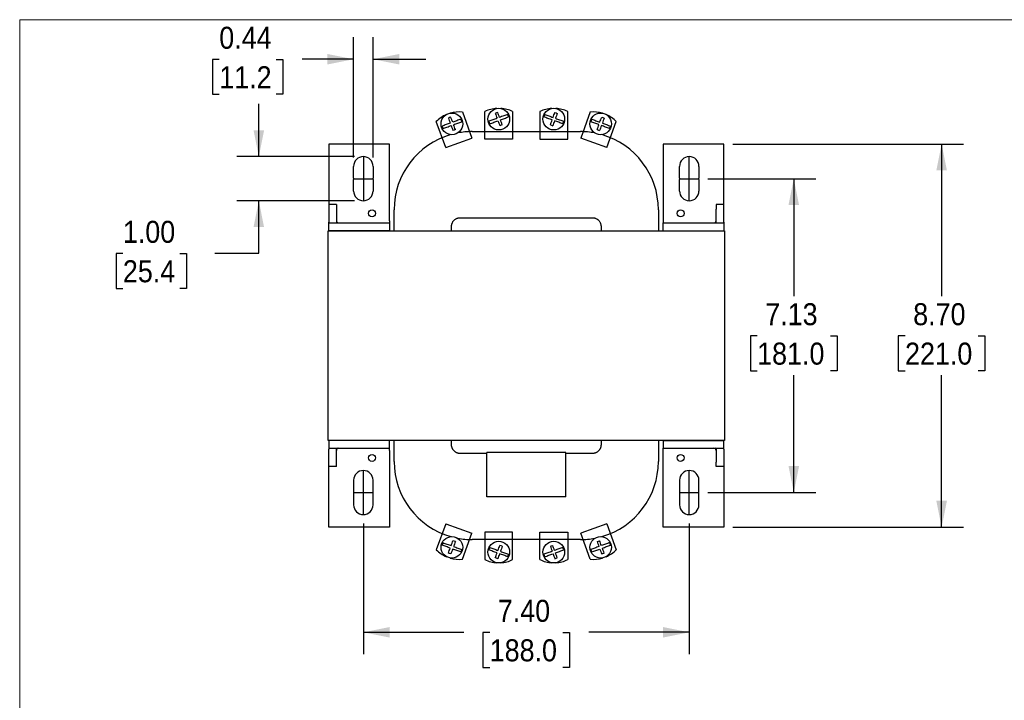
# Model space of a CAD drawing. Header units: inches. Extents: x 0 to 44, y 0 to 34.
# Tile 2 of 5: x 0 to 22.4, y 18.5 to 34. Entities that reach past the tile are written whole.
import ezdxf

# ---------------------------------------------------------------- set-up
doc = ezdxf.new("R2010")
doc.units = ezdxf.units.IN
doc.header["$LTSCALE"] = 4
doc.header["$MEASUREMENT"] = 0
doc.linetypes.add('SLD-Center', pattern=[0.75, 0.6, -0.05, 0.05, -0.05])
doc.linetypes.add('SLD-Solid', pattern=[0])
doc.layers.add('CENTER', color=40, linetype='SLD-Center')
doc.layers.add('SLD-DEFPOINTS', color=7, linetype='Continuous')
doc.layers.add('DIMENSIONS', color=140, linetype='SLD-Solid', lineweight=25)
doc.styles.add('SLDTEXTSTYLE0', font='GOTHIC.TTF', dxfattribs={"width": 0.913})
doc.dimstyles.new('SLDDIMSTYLE0', dxfattribs={"dimtxt": 0.5, "dimasz": 0.6, "dimexe": 0, "dimexo": 0.0625, "dimgap": 0.125, "dimtad": 0, "dimtih": 1, "dimtoh": 1, "dimrnd": 1e-09, "dimzin": 12, "dimdsep": 46, "dimtxsty": 'SLDTEXTSTYLE0', "dimsah": 1, "dimcen": 0.09, "dimadec": 0, "dimazin": 3, "dimtfac": 1, "dimtofl": 0, "dimtmove": 0, "dimatfit": 3, "dimfxl": 0, "dimfrac": 2, "dimtolj": 1, "dimtzin": 12, "dimarcsym": 0})
doc.dimstyles.new('SLDDIMSTYLE1', dxfattribs={"dimtxt": 0.5, "dimasz": 0.6, "dimexe": 0, "dimexo": 0.0625, "dimgap": 0.125, "dimtad": 0, "dimtih": 1, "dimtoh": 1, "dimrnd": 1e-09, "dimzin": 4, "dimdsep": 46, "dimtxsty": 'SLDTEXTSTYLE0', "dimsah": 1, "dimcen": 0.09, "dimadec": 0, "dimazin": 1, "dimtfac": 1, "dimtofl": 0, "dimtmove": 0, "dimatfit": 3, "dimfxl": 0, "dimfrac": 2, "dimtolj": 1, "dimtzin": 12, "dimarcsym": 0})
doc.dimstyles.new('SLDDIMSTYLE2', dxfattribs={"dimtxt": 0.5, "dimasz": 0.6, "dimexe": 0, "dimexo": 0.0625, "dimgap": 0.125, "dimtad": 0, "dimtih": 1, "dimtoh": 1, "dimrnd": 1e-09, "dimzin": 4, "dimdsep": 46, "dimtxsty": 'SLDTEXTSTYLE0', "dimsah": 1, "dimcen": 0.09, "dimadec": 0, "dimazin": 1, "dimtfac": 1, "dimtmove": 0, "dimatfit": 0, "dimfxl": 0, "dimfrac": 2, "dimtolj": 1, "dimtzin": 12, "dimarcsym": 0})
doc.dimstyles.new('SLDDIMSTYLE3', dxfattribs={"dimtxt": 0.5, "dimasz": 0.6, "dimexe": 0, "dimexo": 0.0625, "dimgap": 0.125, "dimtad": 0, "dimtih": 1, "dimtoh": 1, "dimrnd": 1e-09, "dimdsep": 46, "dimtxsty": 'SLDTEXTSTYLE0', "dimsah": 1, "dimcen": 0.09, "dimadec": 0, "dimazin": 2, "dimtfac": 1, "dimtmove": 0, "dimatfit": 0, "dimfxl": 0, "dimfrac": 2, "dimtolj": 1, "dimtzin": 12, "dimarcsym": 0})

# ---------------------------------------------------------------- blocks, each defined once
blk = doc.blocks.new('Block2')
at = {"color": 7, "linetype": 'SLD-Solid', "lineweight": 18}
for p in [(44, 34), (0, 0)]:
    blk.add_line(p, (0, 34), dxfattribs=at)
blk = doc.blocks.new('_D_3')
at = {"layer": 'DIMENSIONS'}
for p, q in [((15.627, 30.391), (18.081, 30.391)), ((17.581, 30.391), (17.581, 27.727)), ((16.749, 26.824), (16.597, 26.824)), ((16.597, 26.824), (16.597, 26.031)), ((18.412, 26.824), (18.564, 26.824)), ((18.564, 26.824), (18.564, 26.031)), ((16.597, 26.031), (16.749, 26.031)), ((18.564, 26.031), (18.412, 26.031)), ((17.581, 23.265), (17.581, 25.929)), ((15.627, 23.265), (18.081, 23.265))]:
    blk.add_line(p, q, dxfattribs=at)
for points in [[(17.581, 30.391), (17.461, 29.791), (17.701, 29.791)], [(17.581, 23.265), (17.701, 23.865), (17.461, 23.865)]]:
    blk.add_solid(points, dxfattribs=at)
at = {"layer": 'DIMENSIONS', "char_height": 0.5, "attachment_point": 1, "style": 'SLDTEXTSTYLE0'}
for s, insert in [('7.13', (16.934, 27.564)), ('181.0', (16.749, 26.669))]:
    blk.add_mtext(s, dxfattribs=dict(at, insert=insert))
blk = doc.blocks.new('_D_4')
at = {"layer": 'DIMENSIONS'}
for p, q in [((7.805, 22.565), (7.805, 19.592)), ((15.207, 22.565), (15.207, 19.592)), ((7.805, 20.092), (10.084, 20.092)), ((10.675, 20.088), (10.522, 20.088)), ((10.522, 20.088), (10.522, 19.295)), ((12.337, 20.088), (12.489, 20.088)), ((12.489, 20.088), (12.489, 19.295)), ((15.207, 20.092), (12.928, 20.092)), ((10.522, 19.295), (10.675, 19.295)), ((12.489, 19.295), (12.337, 19.295))]:
    blk.add_line(p, q, dxfattribs=at)
for points in [[(7.805, 20.092), (8.405, 19.972), (8.405, 20.212)], [(15.207, 20.092), (14.607, 20.212), (14.607, 19.972)]]:
    blk.add_solid(points, dxfattribs=at)
at = {"layer": 'DIMENSIONS', "char_height": 0.5, "attachment_point": 1, "style": 'SLDTEXTSTYLE0'}
for s, insert in [('7.40', (10.859, 20.829)), ('188.0', (10.675, 19.933))]:
    blk.add_mtext(s, dxfattribs=dict(at, insert=insert))
blk = doc.blocks.new('_D_5')
at = {"layer": 'DIMENSIONS'}
for p, q in [((5.431, 30.891), (5.431, 32.091)), ((7.605, 30.891), (4.931, 30.891)), ((7.605, 29.891), (4.931, 29.891)), ((5.431, 28.698), (5.431, 29.891)), ((2.344, 28.694), (2.192, 28.694)), ((2.192, 28.694), (2.192, 27.9)), ((3.637, 28.694), (3.79, 28.694)), ((3.79, 28.694), (3.79, 27.9)), ((4.431, 28.698), (5.431, 28.698)), ((2.192, 27.9), (2.344, 27.9)), ((3.79, 27.9), (3.637, 27.9))]:
    blk.add_line(p, q, dxfattribs=at)
for points in [[(5.431, 30.891), (5.551, 31.491), (5.311, 31.491)], [(5.431, 29.891), (5.311, 29.291), (5.551, 29.291)]]:
    blk.add_solid(points, dxfattribs=at)
at = {"layer": 'DIMENSIONS', "char_height": 0.5, "attachment_point": 1, "style": 'SLDTEXTSTYLE0'}
for s, insert in [('1.00', (2.344, 29.434)), ('25.4', (2.344, 28.539))]:
    blk.add_mtext(s, dxfattribs=dict(at, insert=insert))
blk = doc.blocks.new('_D_6')
at = {"layer": 'DIMENSIONS'}
for p, q in [((16.194, 31.178), (21.439, 31.178)), ((20.939, 31.178), (20.939, 27.727)), ((20.108, 26.824), (19.955, 26.824)), ((19.955, 26.824), (19.955, 26.031)), ((21.77, 26.824), (21.923, 26.824)), ((21.923, 26.824), (21.923, 26.031)), ((19.955, 26.031), (20.108, 26.031)), ((21.923, 26.031), (21.77, 26.031)), ((20.939, 22.478), (20.939, 25.929)), ((16.194, 22.478), (21.439, 22.478))]:
    blk.add_line(p, q, dxfattribs=at)
for points in [[(20.939, 31.178), (20.819, 30.578), (21.059, 30.578)], [(20.939, 22.478), (21.059, 23.078), (20.819, 23.078)]]:
    blk.add_solid(points, dxfattribs=at)
at = {"layer": 'DIMENSIONS', "char_height": 0.5, "attachment_point": 1, "style": 'SLDTEXTSTYLE0'}
for s, insert in [('8.70', (20.293, 27.564)), ('221.0', (20.108, 26.669))]:
    blk.add_mtext(s, dxfattribs=dict(at, insert=insert))
blk = doc.blocks.new('_D_7')
at = {"layer": 'DIMENSIONS'}
for p, q in [((7.585, 30.871), (7.585, 33.603)), ((8.025, 30.871), (8.025, 33.603)), ((4.533, 33.1), (4.381, 33.1)), ((4.381, 33.1), (4.381, 32.306)), ((5.826, 33.1), (5.979, 33.1)), ((5.979, 33.1), (5.979, 32.306)), ((7.585, 33.103), (6.417, 33.103)), ((8.025, 33.103), (9.225, 33.103)), ((4.381, 32.306), (4.533, 32.306)), ((5.979, 32.306), (5.826, 32.306))]:
    blk.add_line(p, q, dxfattribs=at)
for points in [[(7.585, 33.103), (6.985, 33.223), (6.985, 32.983)], [(8.025, 33.103), (8.625, 32.983), (8.625, 33.223)]]:
    blk.add_solid(points, dxfattribs=at)
at = {"layer": 'DIMENSIONS', "char_height": 0.5, "attachment_point": 1, "style": 'SLDTEXTSTYLE0'}
for s, insert in [('0.44', (4.533, 33.84)), ('11.2', (4.533, 32.944))]:
    blk.add_mtext(s, dxfattribs=dict(at, insert=insert))

msp = doc.modelspace()

# ---------------------------------------------------------------- linework, layer by layer
for p, q in [((10.054, 31.905), (10.269, 31.314)), ((10.566, 31.287), (10.566, 31.915)), ((11.196, 31.915), (11.196, 31.287)), ((11.816, 31.915), (11.816, 31.287)), ((12.446, 31.287), (12.446, 31.915)), ((12.958, 31.905), (12.743, 31.314)), ((9.677, 31.099), (9.462, 31.689)), ((13.335, 31.099), (13.55, 31.689)), ((9.677, 31.099), (10.269, 31.314)), ((10.277, 31.459), (12.734, 31.459)), ((13.335, 31.099), (12.743, 31.314)), ((8.396, 31.178), (7.018, 31.178)), ((7.018, 31.178), (7.018, 29.801)), ((8.396, 29.437), (8.396, 31.178)), ((11.196, 31.287), (10.566, 31.287)), ((11.816, 31.287), (12.446, 31.287)), ((15.994, 31.178), (14.616, 31.178)), ((14.616, 31.178), (14.616, 29.437)), ((15.994, 29.801), (15.994, 31.178)), ((7.585, 30.406), (7.585, 30.671)), ((8.025, 30.671), (8.025, 30.406)), ((14.987, 30.406), (14.987, 30.671)), ((15.427, 30.671), (15.427, 30.406)), ((7.585, 30.111), (7.585, 30.376)), ((8.025, 30.376), (8.025, 30.111)), ((14.987, 30.111), (14.987, 30.376)), ((15.427, 30.376), (15.427, 30.111)), ((7.195, 29.801), (7.018, 29.801)), ((7.018, 29.801), (7.018, 29.702)), ((7.195, 29.801), (7.195, 29.702)), ((15.994, 29.801), (15.817, 29.801)), ((15.817, 29.801), (15.817, 29.702)), ((15.994, 29.702), (15.994, 29.801)), ((7.018, 29.702), (7.018, 29.407)), ((7.195, 29.702), (7.195, 29.407)), ((8.506, 29.21), (8.506, 29.687)), ((14.506, 29.687), (14.506, 29.21)), ((15.817, 29.407), (15.817, 29.702)), ((15.994, 29.407), (15.994, 29.702)), ((7.019, 29.387), (7.018, 29.407)), ((7.018, 29.387), (8.396, 29.387)), ((7.018, 29.21), (7.018, 29.387)), ((8.396, 29.437), (8.396, 29.387)), ((8.396, 29.387), (8.396, 29.21)), ((9.809, 29.21), (9.809, 29.308)), ((10.006, 29.505), (13.006, 29.505)), ((13.203, 29.308), (13.203, 29.21)), ((14.616, 29.437), (14.616, 29.387)), ((14.616, 29.387), (15.994, 29.387)), ((14.616, 29.21), (14.616, 29.387)), ((15.994, 29.407), (15.993, 29.387)), ((15.994, 29.387), (15.994, 29.21)), ((7.006, 29.21), (16.006, 29.21)), ((7.006, 24.446), (7.006, 29.21)), ((8.396, 29.21), (7.018, 29.21)), ((14.616, 29.21), (15.994, 29.21)), ((16.006, 29.21), (16.006, 24.446)), ((16.006, 24.446), (7.006, 24.446)), ((7.018, 24.446), (7.018, 24.269)), ((8.396, 24.446), (7.018, 24.446)), ((8.396, 24.269), (8.396, 24.446)), ((8.506, 23.969), (8.506, 24.446)), ((9.809, 24.348), (9.809, 24.446)), ((13.203, 24.446), (13.203, 24.348)), ((14.506, 24.446), (14.506, 23.969)), ((14.616, 24.446), (14.616, 24.269)), ((14.616, 24.446), (15.994, 24.446)), ((15.994, 24.269), (15.994, 24.446)), ((7.018, 24.269), (8.396, 24.269)), ((7.019, 24.269), (7.018, 24.249)), ((7.018, 23.954), (7.018, 24.249)), ((7.195, 23.954), (7.195, 24.249)), ((8.396, 24.219), (8.396, 24.269)), ((8.396, 24.219), (8.396, 22.478)), ((10.613, 24.151), (10.006, 24.151)), ((12.402, 24.171), (10.613, 24.171)), ((10.613, 23.17), (10.613, 24.171)), ((12.402, 23.17), (12.402, 24.171)), ((13.006, 24.151), (12.402, 24.151)), ((14.616, 24.269), (15.994, 24.269)), ((14.616, 24.219), (14.616, 24.269)), ((14.616, 22.478), (14.616, 24.219)), ((15.817, 24.249), (15.817, 23.954)), ((15.994, 24.249), (15.993, 24.269)), ((15.994, 24.249), (15.994, 23.954)), ((7.018, 23.856), (7.018, 23.954)), ((7.195, 23.856), (7.195, 23.954)), ((15.817, 23.856), (15.817, 23.954)), ((15.994, 23.954), (15.994, 23.856)), ((7.195, 23.856), (7.018, 23.856)), ((7.018, 22.478), (7.018, 23.856)), ((15.994, 23.856), (15.817, 23.856)), ((15.994, 23.856), (15.994, 22.478)), ((7.585, 23.545), (7.585, 23.28)), ((8.025, 23.28), (8.025, 23.545)), ((14.987, 23.545), (14.987, 23.28)), ((15.427, 23.28), (15.427, 23.545)), ((7.585, 23.25), (7.585, 22.985)), ((8.025, 22.985), (8.025, 23.25)), ((12.402, 23.17), (10.613, 23.17)), ((14.987, 23.25), (14.987, 22.985)), ((15.427, 22.985), (15.427, 23.25)), ((8.396, 22.478), (7.018, 22.478)), ((9.677, 22.557), (9.462, 21.967)), ((9.677, 22.557), (10.269, 22.342)), ((11.196, 22.369), (10.566, 22.369)), ((10.566, 22.369), (10.566, 21.741)), ((11.196, 21.741), (11.196, 22.369)), ((11.816, 22.369), (12.446, 22.369)), ((11.816, 21.741), (11.816, 22.369)), ((12.446, 22.369), (12.446, 21.741)), ((13.335, 22.557), (12.743, 22.342)), ((13.335, 22.557), (13.55, 21.967)), ((15.994, 22.478), (14.616, 22.478)), ((10.054, 21.752), (10.269, 22.342)), ((12.734, 22.197), (10.277, 22.197)), ((12.958, 21.752), (12.743, 22.342))]:
    msp.add_line(p, q)
for centre, radius in [((10.881, 31.743), 0.246), ((12.131, 31.743), 0.246), ((9.817, 31.635), 0.246), ((13.195, 31.635), 0.246), ((8.002, 29.604), 0.0787), ((15.01, 29.604), 0.0787), ((8.002, 24.052), 0.0787), ((15.01, 24.052), 0.0787), ((9.817, 22.021), 0.246), ((10.881, 21.913), 0.246), ((12.131, 21.913), 0.246), ((13.195, 22.021), 0.246)]:
    msp.add_circle(centre, radius)
for centre, radius, start, end in [((10.881, 31.255), 0.732, 93.5502, 115.4896), ((10.881, 31.255), 0.732, 64.5104, 86.4498), ((12.131, 31.255), 0.732, 93.5502, 115.4896), ((12.131, 31.255), 0.732, 64.5104, 86.4498), ((9.984, 31.176), 0.732, 113.5502, 135.4896), ((9.984, 31.176), 0.732, 84.5104, 106.4498), ((10.881, 31.743), 0.23, 12.5071, 27.4929), ((12.131, 31.743), 0.23, 152.5071, 167.4929), ((13.028, 31.176), 0.732, 73.5502, 95.4896), ((13.028, 31.176), 0.732, 44.5104, 66.4498), ((9.817, 31.635), 0.23, 192.5071, 207.4929), ((9.817, 31.635), 0.23, 12.5071, 27.4929), ((10.881, 31.743), 0.23, 192.5071, 207.4929), ((12.131, 31.743), 0.23, 332.5071, 347.4929), ((13.195, 31.635), 0.23, 152.5071, 167.4929), ((13.195, 31.635), 0.23, 332.5071, 347.4929), ((10.277, 29.687), 1.772, 105.9576, 180), ((10.277, 29.687), 1.772, 90, 100.6481), ((12.734, 29.687), 1.772, 79.3519, 90), ((12.734, 29.687), 1.772, 0, 74.0424), ((7.805, 30.671), 0.22, 0, 180), ((15.207, 30.671), 0.22, 0, 180), ((7.805, 30.391), 0.221, 176.1408, 183.8592), ((7.805, 30.391), 0.22, 356.1408, 3.8592), ((15.207, 30.391), 0.22, 176.1408, 183.8592), ((15.207, 30.391), 0.22, 356.1408, 3.8592), ((7.805, 30.111), 0.22, 180, 0), ((15.207, 30.111), 0.22, 180, 0), ((7.245, 29.437), 0.05, 180, 270), ((7.215, 29.407), 0.0197, 180, 270), ((15.767, 29.437), 0.05, 270, 360), ((15.797, 29.407), 0.0197, 270, 0), ((7.215, 24.249), 0.0197, 90, 180), ((7.245, 24.219), 0.05, 90, 180), ((15.767, 24.219), 0.05, 0, 90), ((15.797, 24.249), 0.0197, 0, 90), ((10.277, 23.969), 1.772, 180, 254.0424), ((12.734, 23.969), 1.772, 285.9576, 0), ((7.805, 23.545), 0.22, 0, 180), ((15.207, 23.545), 0.22, 0, 180), ((7.805, 23.265), 0.221, 176.1408, 183.8592), ((7.805, 23.265), 0.22, 356.1408, 3.8592), ((15.207, 23.265), 0.22, 176.1408, 183.8592), ((15.207, 23.265), 0.22, 356.1408, 3.8592), ((7.805, 22.985), 0.22, 180, 0), ((15.207, 22.985), 0.22, 180, 0), ((10.277, 23.969), 1.772, 259.3519, 270), ((12.734, 23.969), 1.772, 270, 280.6481), ((9.984, 22.48), 0.732, 224.5104, 246.4498), ((9.817, 22.021), 0.23, 152.5071, 167.4929), ((9.817, 22.021), 0.23, 332.5071, 347.4929), ((10.881, 21.913), 0.23, 152.5071, 167.4929), ((12.131, 21.913), 0.23, 12.5071, 27.4929), ((13.195, 22.021), 0.23, 192.5071, 207.4929), ((13.028, 22.48), 0.732, 293.5502, 315.4896), ((13.195, 22.021), 0.23, 12.5071, 27.4929), ((9.984, 22.48), 0.732, 253.5502, 275.4896), ((10.881, 22.402), 0.732, 244.5104, 266.4498), ((10.881, 22.402), 0.732, 273.5502, 295.4896), ((10.881, 21.913), 0.23, 332.5071, 347.4929), ((12.131, 22.402), 0.732, 244.5104, 266.4498), ((12.131, 21.913), 0.23, 192.5071, 207.4929), ((12.131, 22.402), 0.732, 273.5502, 295.4896), ((13.028, 22.48), 0.732, 264.5104, 286.4498)]:
    msp.add_arc(centre, radius, start, end)
for points in [[(9.793, 31.786), (9.775, 31.78), (9.756, 31.773), (9.738, 31.766)], [(10.857, 31.894), (10.839, 31.888), (10.82, 31.881), (10.802, 31.874)], [(12.154, 31.894), (12.173, 31.888), (12.191, 31.881), (12.21, 31.874)], [(13.218, 31.786), (13.237, 31.78), (13.255, 31.773), (13.274, 31.766)], [(10.96, 31.612), (10.941, 31.606), (10.923, 31.599), (10.904, 31.592)], [(12.052, 31.612), (12.07, 31.606), (12.089, 31.599), (12.107, 31.592)], [(9.896, 31.504), (9.877, 31.498), (9.859, 31.491), (9.84, 31.484)], [(13.116, 31.504), (13.134, 31.498), (13.153, 31.491), (13.171, 31.484)], [(9.896, 22.152), (9.877, 22.158), (9.859, 22.165), (9.84, 22.172)], [(13.116, 22.152), (13.134, 22.158), (13.153, 22.165), (13.171, 22.172)], [(10.96, 22.044), (10.941, 22.051), (10.923, 22.057), (10.904, 22.064)], [(12.052, 22.044), (12.07, 22.051), (12.089, 22.057), (12.107, 22.064)], [(9.793, 21.87), (9.775, 21.877), (9.756, 21.883), (9.738, 21.89)], [(10.857, 21.762), (10.839, 21.769), (10.82, 21.775), (10.802, 21.782)], [(12.154, 21.762), (12.173, 21.769), (12.191, 21.775), (12.21, 21.782)], [(13.218, 21.87), (13.237, 21.877), (13.255, 21.883), (13.274, 21.89)]]:
    msp.add_open_spline(points, degree=3)
for points, knots in [([(9.738, 31.766), (9.745, 31.748), (9.751, 31.729), (9.765, 31.691), (9.772, 31.672), (9.779, 31.653)], [0, 0, 0, 0, 0.5, 0.5, 1, 1, 1, 1]), ([(9.834, 31.674), (9.827, 31.693), (9.821, 31.712), (9.807, 31.749), (9.8, 31.768), (9.793, 31.786)], [0, 0, 0, 0, 0.5, 0.5, 1, 1, 1, 1]), ([(10.843, 31.761), (10.827, 31.755), (10.811, 31.75), (10.779, 31.738), (10.764, 31.733), (10.717, 31.716), (10.686, 31.704), (10.656, 31.693)], [0, 0, 0, 0, 0.25, 0.25, 0.5, 0.5, 1, 1, 1, 1]), ([(10.802, 31.874), (10.809, 31.856), (10.815, 31.837), (10.829, 31.799), (10.836, 31.78), (10.843, 31.761)], [0, 0, 0, 0, 0.5, 0.5, 1, 1, 1, 1]), ([(10.898, 31.782), (10.891, 31.801), (10.884, 31.819), (10.871, 31.857), (10.864, 31.876), (10.857, 31.894)], [0, 0, 0, 0, 0.5, 0.5, 1, 1, 1, 1]), ([(11.085, 31.849), (11.055, 31.838), (11.024, 31.827), (10.977, 31.81), (10.962, 31.805), (10.93, 31.793), (10.914, 31.787), (10.898, 31.782)], [0, 0, 0, 0, 0.5, 0.5, 0.75, 0.75, 1, 1, 1, 1]), ([(10.919, 31.725), (10.935, 31.731), (10.951, 31.737), (10.982, 31.748), (10.998, 31.754), (11.045, 31.771), (11.075, 31.782), (11.105, 31.793)], [0, 0, 0, 0, 0.25, 0.25, 0.5, 0.5, 1, 1, 1, 1]), ([(12.093, 31.725), (12.077, 31.731), (12.061, 31.737), (12.029, 31.748), (12.014, 31.754), (11.967, 31.771), (11.936, 31.782), (11.906, 31.793)], [0, 0, 0, 0, 0.25, 0.25, 0.5, 0.5, 1, 1, 1, 1]), ([(11.927, 31.849), (11.957, 31.838), (11.988, 31.827), (12.034, 31.81), (12.05, 31.805), (12.081, 31.793), (12.097, 31.787), (12.113, 31.782)], [0, 0, 0, 0, 0.5, 0.5, 0.75, 0.75, 1, 1, 1, 1]), ([(12.113, 31.782), (12.12, 31.801), (12.127, 31.819), (12.141, 31.857), (12.148, 31.876), (12.154, 31.894)], [0, 0, 0, 0, 0.5, 0.5, 1, 1, 1, 1]), ([(12.21, 31.874), (12.203, 31.856), (12.196, 31.837), (12.183, 31.799), (12.176, 31.78), (12.169, 31.761)], [0, 0, 0, 0, 0.5, 0.5, 1, 1, 1, 1]), ([(12.169, 31.761), (12.185, 31.755), (12.201, 31.75), (12.232, 31.738), (12.248, 31.733), (12.295, 31.716), (12.325, 31.704), (12.355, 31.693)], [0, 0, 0, 0, 0.25, 0.25, 0.5, 0.5, 1, 1, 1, 1]), ([(13.177, 31.674), (13.184, 31.693), (13.191, 31.712), (13.205, 31.749), (13.212, 31.768), (13.218, 31.786)], [0, 0, 0, 0, 0.5, 0.5, 1, 1, 1, 1]), ([(13.274, 31.766), (13.267, 31.748), (13.26, 31.729), (13.247, 31.691), (13.24, 31.672), (13.233, 31.653)], [0, 0, 0, 0, 0.5, 0.5, 1, 1, 1, 1]), ([(9.779, 31.653), (9.763, 31.648), (9.747, 31.642), (9.715, 31.63), (9.7, 31.625), (9.653, 31.608), (9.622, 31.596), (9.592, 31.585)], [0, 0, 0, 0, 0.25, 0.25, 0.5, 0.5, 1, 1, 1, 1]), ([(9.613, 31.529), (9.643, 31.54), (9.674, 31.551), (9.72, 31.568), (9.736, 31.574), (9.768, 31.585), (9.783, 31.591), (9.799, 31.597)], [0, 0, 0, 0, 0.5, 0.5, 0.75, 0.75, 1, 1, 1, 1]), ([(9.799, 31.597), (9.806, 31.578), (9.813, 31.559), (9.827, 31.521), (9.834, 31.503), (9.84, 31.484)], [0, 0, 0, 0, 0.5, 0.5, 1, 1, 1, 1]), ([(10.021, 31.741), (9.991, 31.73), (9.96, 31.719), (9.914, 31.702), (9.898, 31.697), (9.866, 31.685), (9.85, 31.679), (9.834, 31.674)], [0, 0, 0, 0, 0.5, 0.5, 0.75, 0.75, 1, 1, 1, 1]), ([(9.855, 31.617), (9.871, 31.623), (9.887, 31.629), (9.918, 31.64), (9.934, 31.646), (9.981, 31.663), (10.011, 31.674), (10.042, 31.685)], [0, 0, 0, 0, 0.25, 0.25, 0.5, 0.5, 1, 1, 1, 1]), ([(9.896, 31.504), (9.889, 31.523), (9.882, 31.542), (9.869, 31.579), (9.862, 31.598), (9.855, 31.617)], [0, 0, 0, 0, 0.5, 0.5, 1, 1, 1, 1]), ([(10.677, 31.637), (10.707, 31.648), (10.738, 31.659), (10.784, 31.676), (10.8, 31.682), (10.831, 31.693), (10.847, 31.699), (10.863, 31.705)], [0, 0, 0, 0, 0.5, 0.5, 0.75, 0.75, 1, 1, 1, 1]), ([(10.863, 31.705), (10.87, 31.686), (10.877, 31.667), (10.891, 31.629), (10.898, 31.611), (10.904, 31.592)], [0, 0, 0, 0, 0.5, 0.5, 1, 1, 1, 1]), ([(10.96, 31.612), (10.953, 31.631), (10.946, 31.65), (10.933, 31.687), (10.926, 31.706), (10.919, 31.725)], [0, 0, 0, 0, 0.5, 0.5, 1, 1, 1, 1]), ([(12.052, 31.612), (12.059, 31.631), (12.065, 31.65), (12.079, 31.687), (12.086, 31.706), (12.093, 31.725)], [0, 0, 0, 0, 0.5, 0.5, 1, 1, 1, 1]), ([(12.148, 31.705), (12.141, 31.686), (12.134, 31.667), (12.121, 31.629), (12.114, 31.611), (12.107, 31.592)], [0, 0, 0, 0, 0.5, 0.5, 1, 1, 1, 1]), ([(12.335, 31.637), (12.305, 31.648), (12.274, 31.659), (12.227, 31.676), (12.212, 31.682), (12.18, 31.693), (12.164, 31.699), (12.148, 31.705)], [0, 0, 0, 0, 0.5, 0.5, 0.75, 0.75, 1, 1, 1, 1]), ([(13.157, 31.617), (13.141, 31.623), (13.125, 31.629), (13.093, 31.64), (13.078, 31.646), (13.031, 31.663), (13, 31.674), (12.97, 31.685)], [0, 0, 0, 0, 0.25, 0.25, 0.5, 0.5, 1, 1, 1, 1]), ([(12.991, 31.741), (13.021, 31.73), (13.052, 31.719), (13.098, 31.702), (13.114, 31.697), (13.145, 31.685), (13.161, 31.679), (13.177, 31.674)], [0, 0, 0, 0, 0.5, 0.5, 0.75, 0.75, 1, 1, 1, 1]), ([(13.116, 31.504), (13.122, 31.523), (13.129, 31.542), (13.143, 31.579), (13.15, 31.598), (13.157, 31.617)], [0, 0, 0, 0, 0.5, 0.5, 1, 1, 1, 1]), ([(13.212, 31.597), (13.205, 31.578), (13.198, 31.559), (13.185, 31.521), (13.178, 31.503), (13.171, 31.484)], [0, 0, 0, 0, 0.5, 0.5, 1, 1, 1, 1]), ([(13.399, 31.529), (13.369, 31.54), (13.338, 31.551), (13.291, 31.568), (13.276, 31.574), (13.244, 31.585), (13.228, 31.591), (13.212, 31.597)], [0, 0, 0, 0, 0.5, 0.5, 0.75, 0.75, 1, 1, 1, 1]), ([(13.233, 31.653), (13.249, 31.648), (13.265, 31.642), (13.296, 31.63), (13.312, 31.625), (13.359, 31.608), (13.389, 31.596), (13.419, 31.585)], [0, 0, 0, 0, 0.25, 0.25, 0.5, 0.5, 1, 1, 1, 1]), ([(9.809, 29.308), (9.809, 29.312), (9.809, 29.318), (9.81, 29.327), (9.811, 29.336), (9.812, 29.345), (9.814, 29.354), (9.817, 29.363), (9.82, 29.372), (9.824, 29.384), (9.831, 29.399), (9.841, 29.416), (9.853, 29.433), (9.871, 29.453), (9.892, 29.47), (9.915, 29.483), (9.933, 29.492), (9.951, 29.498), (9.97, 29.502), (9.988, 29.505), (10, 29.505), (10.006, 29.505)], [0, 0, 0, 0, 0.03024, 0.060281, 0.090188, 0.120031, 0.149875, 0.179789, 0.20984, 0.240094, 0.304385, 0.368744, 0.434403, 0.50013, 0.631342, 0.695633, 0.759991, 0.821708, 0.883493, 0.94173, 1, 1, 1, 1]), ([(13.006, 29.505), (13.009, 29.505), (13.015, 29.505), (13.024, 29.504), (13.034, 29.503), (13.043, 29.502), (13.052, 29.5), (13.061, 29.498), (13.07, 29.495), (13.082, 29.49), (13.097, 29.483), (13.114, 29.473), (13.13, 29.461), (13.15, 29.443), (13.167, 29.422), (13.181, 29.399), (13.189, 29.381), (13.195, 29.363), (13.2, 29.345), (13.202, 29.326), (13.203, 29.314), (13.203, 29.308)], [0, 0, 0, 0, 0.03024, 0.060281, 0.090188, 0.120031, 0.149875, 0.179789, 0.20984, 0.240094, 0.304385, 0.368744, 0.434403, 0.50013, 0.631342, 0.695633, 0.759991, 0.821708, 0.883493, 0.94173, 1, 1, 1, 1]), ([(10.006, 24.151), (10.003, 24.151), (9.997, 24.151), (9.987, 24.152), (9.978, 24.153), (9.969, 24.154), (9.96, 24.156), (9.951, 24.159), (9.942, 24.161), (9.93, 24.166), (9.915, 24.173), (9.898, 24.183), (9.882, 24.195), (9.861, 24.213), (9.844, 24.234), (9.831, 24.257), (9.823, 24.275), (9.816, 24.293), (9.812, 24.312), (9.809, 24.33), (9.809, 24.342), (9.809, 24.348)], [0, 0, 0, 0, 0.03024, 0.060281, 0.090188, 0.120031, 0.149875, 0.179789, 0.20984, 0.240094, 0.304385, 0.368744, 0.434403, 0.50013, 0.631342, 0.695633, 0.759991, 0.821708, 0.883493, 0.94173, 1, 1, 1, 1]), ([(13.203, 24.348), (13.203, 24.345), (13.203, 24.338), (13.202, 24.329), (13.201, 24.32), (13.199, 24.311), (13.197, 24.302), (13.195, 24.293), (13.192, 24.284), (13.188, 24.272), (13.181, 24.257), (13.171, 24.24), (13.159, 24.223), (13.141, 24.203), (13.12, 24.186), (13.097, 24.173), (13.079, 24.165), (13.06, 24.158), (13.042, 24.154), (13.024, 24.151), (13.012, 24.151), (13.006, 24.151)], [0, 0, 0, 0, 0.03024, 0.060281, 0.090188, 0.120031, 0.149875, 0.179789, 0.20984, 0.240094, 0.304385, 0.368744, 0.434403, 0.50013, 0.631342, 0.695633, 0.759991, 0.821708, 0.883493, 0.94173, 1, 1, 1, 1]), ([(9.799, 22.059), (9.806, 22.078), (9.813, 22.097), (9.827, 22.135), (9.834, 22.153), (9.84, 22.172)], [0, 0, 0, 0, 0.5, 0.5, 1, 1, 1, 1]), ([(9.896, 22.152), (9.889, 22.133), (9.882, 22.115), (9.869, 22.077), (9.862, 22.058), (9.855, 22.039)], [0, 0, 0, 0, 0.5, 0.5, 1, 1, 1, 1]), ([(13.116, 22.152), (13.122, 22.133), (13.129, 22.115), (13.143, 22.077), (13.15, 22.058), (13.157, 22.039)], [0, 0, 0, 0, 0.5, 0.5, 1, 1, 1, 1]), ([(13.212, 22.059), (13.205, 22.078), (13.198, 22.097), (13.185, 22.135), (13.178, 22.153), (13.171, 22.172)], [0, 0, 0, 0, 0.5, 0.5, 1, 1, 1, 1]), ([(9.779, 22.003), (9.763, 22.009), (9.747, 22.014), (9.715, 22.026), (9.7, 22.032), (9.653, 22.049), (9.622, 22.06), (9.592, 22.071)], [0, 0, 0, 0, 0.25, 0.25, 0.5, 0.5, 1, 1, 1, 1]), ([(9.613, 22.127), (9.643, 22.116), (9.674, 22.105), (9.72, 22.088), (9.736, 22.082), (9.768, 22.071), (9.783, 22.065), (9.799, 22.059)], [0, 0, 0, 0, 0.5, 0.5, 0.75, 0.75, 1, 1, 1, 1]), ([(9.738, 21.89), (9.745, 21.909), (9.751, 21.927), (9.765, 21.965), (9.772, 21.984), (9.779, 22.003)], [0, 0, 0, 0, 0.5, 0.5, 1, 1, 1, 1]), ([(9.834, 21.983), (9.827, 21.964), (9.821, 21.945), (9.807, 21.907), (9.8, 21.888), (9.793, 21.87)], [0, 0, 0, 0, 0.5, 0.5, 1, 1, 1, 1]), ([(10.021, 21.915), (9.991, 21.926), (9.96, 21.937), (9.914, 21.954), (9.898, 21.959), (9.866, 21.971), (9.85, 21.977), (9.834, 21.983)], [0, 0, 0, 0, 0.5, 0.5, 0.75, 0.75, 1, 1, 1, 1]), ([(9.855, 22.039), (9.871, 22.033), (9.887, 22.027), (9.918, 22.016), (9.934, 22.01), (9.981, 21.993), (10.011, 21.982), (10.042, 21.971)], [0, 0, 0, 0, 0.25, 0.25, 0.5, 0.5, 1, 1, 1, 1]), ([(10.843, 21.895), (10.827, 21.901), (10.811, 21.906), (10.779, 21.918), (10.764, 21.924), (10.717, 21.941), (10.686, 21.952), (10.656, 21.963)], [0, 0, 0, 0, 0.25, 0.25, 0.5, 0.5, 1, 1, 1, 1]), ([(10.677, 22.019), (10.707, 22.008), (10.738, 21.997), (10.784, 21.98), (10.8, 21.974), (10.831, 21.963), (10.847, 21.957), (10.863, 21.951)], [0, 0, 0, 0, 0.5, 0.5, 0.75, 0.75, 1, 1, 1, 1]), ([(10.863, 21.951), (10.87, 21.97), (10.877, 21.989), (10.891, 22.027), (10.898, 22.045), (10.904, 22.064)], [0, 0, 0, 0, 0.5, 0.5, 1, 1, 1, 1]), ([(10.96, 22.044), (10.953, 22.025), (10.946, 22.007), (10.933, 21.969), (10.926, 21.95), (10.919, 21.931)], [0, 0, 0, 0, 0.5, 0.5, 1, 1, 1, 1]), ([(10.919, 21.931), (10.935, 21.925), (10.951, 21.919), (10.982, 21.908), (10.998, 21.902), (11.045, 21.885), (11.075, 21.874), (11.105, 21.863)], [0, 0, 0, 0, 0.25, 0.25, 0.5, 0.5, 1, 1, 1, 1]), ([(12.093, 21.931), (12.077, 21.925), (12.061, 21.919), (12.029, 21.908), (12.014, 21.902), (11.967, 21.885), (11.936, 21.874), (11.906, 21.863)], [0, 0, 0, 0, 0.25, 0.25, 0.5, 0.5, 1, 1, 1, 1]), ([(12.052, 22.044), (12.059, 22.025), (12.065, 22.007), (12.079, 21.969), (12.086, 21.95), (12.093, 21.931)], [0, 0, 0, 0, 0.5, 0.5, 1, 1, 1, 1]), ([(12.148, 21.951), (12.141, 21.97), (12.134, 21.989), (12.121, 22.027), (12.114, 22.045), (12.107, 22.064)], [0, 0, 0, 0, 0.5, 0.5, 1, 1, 1, 1]), ([(12.335, 22.019), (12.305, 22.008), (12.274, 21.997), (12.227, 21.98), (12.212, 21.974), (12.18, 21.963), (12.164, 21.957), (12.148, 21.951)], [0, 0, 0, 0, 0.5, 0.5, 0.75, 0.75, 1, 1, 1, 1]), ([(12.169, 21.895), (12.185, 21.901), (12.201, 21.906), (12.232, 21.918), (12.248, 21.924), (12.295, 21.941), (12.325, 21.952), (12.355, 21.963)], [0, 0, 0, 0, 0.25, 0.25, 0.5, 0.5, 1, 1, 1, 1]), ([(13.157, 22.039), (13.141, 22.033), (13.125, 22.027), (13.093, 22.016), (13.078, 22.01), (13.031, 21.993), (13, 21.982), (12.97, 21.971)], [0, 0, 0, 0, 0.25, 0.25, 0.5, 0.5, 1, 1, 1, 1]), ([(12.991, 21.915), (13.021, 21.926), (13.052, 21.937), (13.098, 21.954), (13.114, 21.959), (13.145, 21.971), (13.161, 21.977), (13.177, 21.983)], [0, 0, 0, 0, 0.5, 0.5, 0.75, 0.75, 1, 1, 1, 1]), ([(13.177, 21.983), (13.184, 21.964), (13.191, 21.945), (13.205, 21.907), (13.212, 21.888), (13.218, 21.87)], [0, 0, 0, 0, 0.5, 0.5, 1, 1, 1, 1]), ([(13.399, 22.127), (13.369, 22.116), (13.338, 22.105), (13.291, 22.088), (13.276, 22.082), (13.244, 22.071), (13.228, 22.065), (13.212, 22.059)], [0, 0, 0, 0, 0.5, 0.5, 0.75, 0.75, 1, 1, 1, 1]), ([(13.233, 22.003), (13.249, 22.009), (13.265, 22.014), (13.296, 22.026), (13.312, 22.032), (13.359, 22.049), (13.389, 22.06), (13.419, 22.071)], [0, 0, 0, 0, 0.25, 0.25, 0.5, 0.5, 1, 1, 1, 1]), ([(13.274, 21.89), (13.267, 21.909), (13.26, 21.927), (13.247, 21.965), (13.24, 21.984), (13.233, 22.003)], [0, 0, 0, 0, 0.5, 0.5, 1, 1, 1, 1]), ([(10.802, 21.782), (10.809, 21.801), (10.815, 21.819), (10.829, 21.857), (10.836, 21.876), (10.843, 21.895)], [0, 0, 0, 0, 0.5, 0.5, 1, 1, 1, 1]), ([(10.898, 21.875), (10.891, 21.856), (10.884, 21.837), (10.871, 21.799), (10.864, 21.78), (10.857, 21.762)], [0, 0, 0, 0, 0.5, 0.5, 1, 1, 1, 1]), ([(11.085, 21.807), (11.055, 21.818), (11.024, 21.829), (10.977, 21.846), (10.962, 21.852), (10.93, 21.863), (10.914, 21.869), (10.898, 21.875)], [0, 0, 0, 0, 0.5, 0.5, 0.75, 0.75, 1, 1, 1, 1]), ([(11.927, 21.807), (11.957, 21.818), (11.988, 21.829), (12.034, 21.846), (12.05, 21.852), (12.081, 21.863), (12.097, 21.869), (12.113, 21.875)], [0, 0, 0, 0, 0.5, 0.5, 0.75, 0.75, 1, 1, 1, 1]), ([(12.113, 21.875), (12.12, 21.856), (12.127, 21.837), (12.141, 21.799), (12.148, 21.78), (12.154, 21.762)], [0, 0, 0, 0, 0.5, 0.5, 1, 1, 1, 1]), ([(12.21, 21.782), (12.203, 21.801), (12.196, 21.819), (12.183, 21.857), (12.176, 21.876), (12.169, 21.895)], [0, 0, 0, 0, 0.5, 0.5, 1, 1, 1, 1])]:
    msp.add_open_spline(points, degree=3, knots=knots)
at = {"layer": 'CENTER'}
for p, q in [((7.805, 30.891), (7.805, 29.891)), ((15.207, 29.891), (15.207, 30.891)), ((7.585, 30.391), (8.026, 30.391)), ((14.986, 30.391), (15.427, 30.391)), ((7.805, 22.765), (7.805, 23.765)), ((15.207, 22.765), (15.207, 23.765)), ((7.585, 23.265), (8.026, 23.265)), ((14.986, 23.265), (15.427, 23.265))]:
    msp.add_line(p, q, dxfattribs=at)

# ---------------------------------------------------------------- block references
at = {"layer": 'SLD-DEFPOINTS'}
msp.add_blockref('Block2', (0, 0), dxfattribs=at)

# ---------------------------------------------------------------- dimensions: what is measured, and where the dimension line sits
at = {"layer": 'DIMENSIONS'}
for base, p1, p2, dimstyle, picture, middle in [((8.025, 33.103), (7.585, 30.671), (8.025, 30.671), 'SLDDIMSTYLE3', '_D_7', (5.18, 33.103)), ((7.805, 20.092), (15.207, 22.765), (7.805, 22.765), 'SLDDIMSTYLE1', '_D_4', (11.506, 20.092))]:
    dim = msp.add_linear_dim(base=base, p1=p1, p2=p2, dimstyle=dimstyle, dxfattribs=at)
    dim.commit()
    dim.dimension.update_dxf_attribs({"geometry": picture, "text_midpoint": middle, "dimtype": 160})
for base, p1, p2, dimstyle, picture, middle in [((5.431, 29.891), (7.805, 30.891), (7.805, 29.891), 'SLDDIMSTYLE2', '_D_5', (5.431, 28.698)), ((20.939, 22.478), (15.994, 31.178), (15.994, 22.478), 'SLDDIMSTYLE1', '_D_6', (20.939, 26.828)), ((17.581, 30.391), (15.427, 23.265), (15.427, 30.391), 'SLDDIMSTYLE0', '_D_3', (17.581, 26.828))]:
    dim = msp.add_linear_dim(base=base, p1=p1, p2=p2, angle=90, dimstyle=dimstyle, dxfattribs=at)
    dim.commit()
    dim.dimension.update_dxf_attribs({"geometry": picture, "text_midpoint": middle, "dimtype": 160})

doc.saveas('drawing.dxf')
